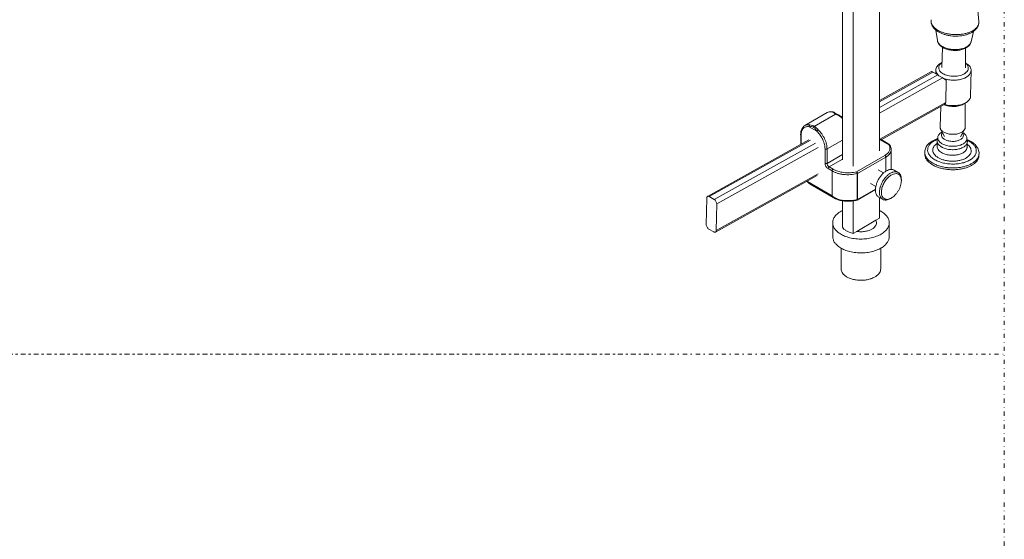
# Model space of a CAD drawing. Header units: millimetres. Extents: x -48 to 1376, y -71 to 1988.
# Tile 9 of 10: x 678 to 1376, y 977 to 1345. Entities that reach past the tile are written whole.
import ezdxf

# ---------------------------------------------------------------- set-up
doc = ezdxf.new("R2010")
doc.units = ezdxf.units.MM
doc.header["$MEASUREMENT"] = 0
doc.linetypes.add('DASHEDDOT', pattern=[9.2, 3, -3, 0.2, -3])
for name, color, linetype, true_color in [('Default', 7, 'Continuous', 0xffffff), ('sichtbar', 7, 'Continuous', 0xffffff), ('Tangente', 7, 'Continuous', 0xffffff)]:
    doc.layers.add(name, color=color, linetype=linetype, true_color=true_color)

msp = doc.modelspace()

# ---------------------------------------------------------------- linework, layer by layer
at = {"layer": 'Default', "color": 7, "linetype": 'DASHEDDOT', "lineweight": 5, "true_color": 0xffffff}
for p, q in [((1375.63, 1987.57), (1375.63, -71.22)), ((-48.22, 1108.28), (1375.63, 1108.28)), ((1123.66, 1108.28), (-48.22, 1108.28))]:
    msp.add_line(p, q, dxfattribs=at)
at = {"layer": 'sichtbar', "color": 1, "linetype": 'Continuous', "lineweight": 5, "true_color": 0xff0000}
for p, q in [((1287.2, 1252.38), (1287.2, 1522.24)), ((1260.85, 1245.93), (1260.85, 1515.79)), ((1268.44, 1241.55), (1268.44, 1511.41)), ((1357.57, 1344.06), (1356.26, 1359.67)), ((1327.14, 1337.92), (1328.24, 1330.52)), ((1353.71, 1336.96), (1352.09, 1329.66)), ((1331.31, 1311.33), (1331.71, 1325.79)), ((1348.04, 1311.08), (1348.07, 1325.08)), ((1330.7, 1314.59), (1331.41, 1314.99)), ((1348.65, 1314.32), (1348.04, 1314.69)), ((1324.13, 1308.56), (1287.2, 1287.98)), ((1328.41, 1306.11), (1324.87, 1308.15)), ((1327.1, 1309.69), (1327.07, 1306.89)), ((1352.11, 1309.31), (1351.77, 1291.23)), ((1334.34, 1302.51), (1331.91, 1304.02)), ((1334.11, 1286.55), (1334.34, 1302.51)), ((1288.43, 1260.24), (1333.55, 1285.39)), ((1348.72, 1286.71), (1347.23, 1285.75)), ((1347.94, 1269), (1347.98, 1286.23)), ((1234.29, 1270.24), (1250.2, 1279.42)), ((1258.86, 1277.39), (1255.13, 1279.55)), ((1330.14, 1269.27), (1330.54, 1283.71)), ((1260.85, 1275.84), (1260.83, 1275.87)), ((1231.31, 1263.87), (1231.31, 1256.84)), ((1330.51, 1267.76), (1333.17, 1262.6)), ((1347.53, 1267.51), (1344.65, 1262.32)), ((1237.08, 1260.06), (1165.26, 1220.04)), ((1293.17, 1257.58), (1289.44, 1259.73)), ((1328.04, 1259.38), (1328.01, 1255.39)), ((1328.09, 1259.95), (1328.48, 1262.13)), ((1349.41, 1259.31), (1349.15, 1261.51)), ((1349.42, 1258.74), (1349.21, 1254.76)), ((1295.53, 1239.2), (1295.53, 1253.25)), ((1319.25, 1251.52), (1319.21, 1250.27)), ((1357.73, 1250.38), (1357.69, 1249.13)), ((1290.05, 1236.67), (1286.33, 1238.82)), ((1297.56, 1238.68), (1300.39, 1237.05)), ((1170.94, 1194.78), (1243.09, 1234.98)), ((1256.02, 1218.46), (1238.01, 1228.86)), ((1284.55, 1227.14), (1280.83, 1229.29)), ((1302.67, 1231.2), (1302.67, 1232.01)), ((1284.29, 1224.95), (1271.42, 1217.52)), ((1164.71, 1218.87), (1164.42, 1200.03)), ((1170.04, 1217.87), (1166.51, 1219.91)), ((1171.78, 1214.79), (1171.5, 1195.94)), ((1260.85, 1198.17), (1260.85, 1216.93)), ((1268.44, 1193.79), (1268.44, 1216.88)), ((1286.57, 1219.64), (1289.4, 1218)), ((1287.2, 1204.62), (1287.2, 1219.27)), ((1294.89, 1218.55), (1295.6, 1218.96)), ((1254.02, 1201.39), (1254.02, 1191.59)), ((1271.03, 1195.28), (1284.61, 1203.12)), ((1284.61, 1203.12), (1287.2, 1204.62)), ((1294.02, 1201.39), (1294.02, 1191.59)), ((1169.7, 1194.91), (1166.16, 1196.95)), ((1268.44, 1193.79), (1271.03, 1195.28)), ((1260.02, 1183.35), (1260.02, 1168.73)), ((1288.02, 1183.35), (1288.02, 1168.73))]:
    msp.add_line(p, q, dxfattribs=at)
for centre, radius, start, end in [((1330.21, 1344.27), 6.49, 171.08672, 192.702), ((1331.46, 1344.55), 7.77, 192.702, 212.44204), ((1332.95, 1345.5), 9.53, 212.44204, 227.7568), ((1350.16, 1343.79), 7.48, 325.02268, 338.0455), ((1350.71, 1343.57), 6.89, 338.0455, 351.24428), ((1351.06, 1343.52), 6.54, 351.24428, 4.79699), ((1336.53, 1349.45), 14.86, 227.7568, 240.00919), ((1338.05, 1352.07), 17.89, 240.00914, 246.47207), ((1339.84, 1356.2), 22.39, 246.47207, 252.24859), ((1340.51, 1358.28), 24.58, 252.24859, 257.78246), ((1341.21, 1361.54), 27.91, 257.78246, 262.97538), ((1341.38, 1362.91), 29.29, 262.97538, 273.02507), ((1341.57, 1359.33), 25.71, 273.02507, 283.75372), ((1342.37, 1356.05), 22.33, 283.75372, 289.54357), ((1343.89, 1351.78), 17.8, 289.54357, 296.02954), ((1344.94, 1349.63), 15.41, 296.02954, 304.12276), ((1347.23, 1346.25), 11.33, 304.12276, 313.56254), ((1348.38, 1345.04), 9.65, 313.56254, 325.02268), ((1333.49, 1331.3), 5.31, 188.49677, 204.4859), ((1334.66, 1331.83), 6.59, 204.4859, 218.83407), ((1335.57, 1332.57), 7.76, 218.83407, 230.31273), ((1337.54, 1334.94), 10.85, 230.31273, 240.0175), ((1343.2, 1334.55), 10.65, 291.19152, 304.84373), ((1344.28, 1332.99), 8.75, 304.84373, 313.53123), ((1345.63, 1331.57), 6.8, 313.53123, 323.3928), ((1346.19, 1331.16), 6.1, 323.3928, 334.96066), ((1346.92, 1330.82), 5.29, 334.96066, 347.3874), ((1338.82, 1337.15), 13.4, 240.02209, 251.7097), ((1340.46, 1342.12), 18.63, 251.7097, 261.61791), ((1340.67, 1343.58), 20.11, 261.61791, 270.75781), ((1340.69, 1342.34), 18.86, 270.75781, 280.19467), ((1341.13, 1339.89), 16.38, 280.19467, 291.19152), ((1332.17, 1309.29), 5.13, 145.33345, 161.31676), ((1333.22, 1308.56), 6.41, 130.85082, 145.33345), ((1335.77, 1305.62), 10.3, 119.44072, 130.85082), ((1332.48, 1311.25), 3.35, 166.72712, 184.4802), ((1333.07, 1311.11), 3.96, 150.41687, 166.72712), ((1333.78, 1310.71), 4.78, 136.4374, 150.41687), ((1335.6, 1308.98), 7.29, 125.12672, 136.4374), ((1343.68, 1308.96), 7.16, 41.55842, 52.38184), ((1343.32, 1305.5), 10.31, 47.47435, 58.84218), ((1345.44, 1310.52), 4.8, 28.32831, 41.55842), ((1346.13, 1310.89), 4.02, 13.20813, 28.32831), ((1345.95, 1308.36), 6.42, 33.0568, 47.47435), ((1347.02, 1309.06), 5.14, 17.0298, 33.0568), ((1324.14, 1308.55), 0.019, 61.19646, 118.34539), ((1304.97, 1273.68), 39.81, 60.00024, 61.19646), ((1331.13, 1309.64), 4.03, 161.31676, 179.3639), ((1331.13, 1309.64), 4.03, 179.3639, 194.46116), ((1331.89, 1309.84), 4.82, 194.46116, 208.26616), ((1332.63, 1310.23), 5.66, 208.26616, 220.27568), ((1334.49, 1311.81), 8.1, 220.27568, 230.30877), ((1260.92, 1189.21), 134.99, 59.1339, 60.00024), ((1332.62, 1311.26), 3.49, 184.4802, 201.77229), ((1333.71, 1311.7), 4.66, 201.77229, 216.71206), ((1334.64, 1312.39), 5.82, 216.71206, 229.64393), ((1260.87, 1189.14), 135.07, 58.26783, 59.1339), ((1336.74, 1314.86), 9.07, 229.64393, 240.00024), ((1337.74, 1316.61), 11.08, 240.00024, 248.52914), ((1339.17, 1320.23), 14.98, 248.52914, 255.86298), ((1339.6, 1321.94), 16.73, 255.86298, 263.29477), ((1339.82, 1323.78), 18.58, 263.29477, 270.3461), ((1339.82, 1323.57), 18.38, 270.3461, 277.42866), ((1340.14, 1321.08), 15.87, 277.42866, 285.05121), ((1340.66, 1319.16), 13.88, 285.05121, 293.20086), ((1342.3, 1315.33), 9.71, 293.20086, 302.94948), ((1343.3, 1313.78), 7.86, 302.94948, 313.11678), ((1345.09, 1311.88), 5.26, 313.11678, 325.56233), ((1344.75, 1311.63), 8.1, 300.82639, 317.2236), ((1345.85, 1311.35), 4.33, 325.56233, 340.19528), ((1346.71, 1311.04), 3.42, 340.19528, 356.67037), ((1346.77, 1311.04), 3.36, 356.67037, 13.20813), ((1346.37, 1310.13), 5.89, 317.2236, 336.11049), ((1348.05, 1309.39), 4.06, 336.11049, 358.919), ((1348.08, 1309.39), 4.03, 358.919, 17.0298), ((1338.69, 1319.02), 16.48, 246.20983, 257.69403), ((1339.82, 1324.19), 21.78, 257.69403, 267.67984), ((1339.83, 1324.61), 22.2, 267.67984, 277.56078), ((1340.39, 1320.46), 18, 277.56078, 288.53565), ((1341.54, 1317.02), 14.38, 288.53565, 300.82639), ((1347.76, 1291.3), 4.01, 341.84424, 358.919), ((1338.28, 1297.12), 13.18, 246.23765, 253.49689), ((1339.23, 1303.61), 19.23, 252.32143, 264.33989), ((1333.12, 1286.17), 0.894, 299.12608, 334.6573), ((1332.25, 1286.58), 1.85, 334.6573, 359.14145), ((1339.23, 1300.33), 16.52, 253.49689, 259.97995), ((1339.44, 1301.56), 17.78, 259.97995, 266.70704), ((1339.51, 1306.45), 22.08, 264.33989, 275.55408), ((1339.52, 1301.69), 17.91, 273.29681, 279.51381), ((1339.65, 1304.99), 20.61, 275.55408, 281.34914), ((1339.95, 1299.13), 15.31, 279.51381, 286.23878), ((1340.28, 1301.88), 17.44, 281.34914, 287.64989), ((1340.46, 1297.38), 13.49, 286.23878, 293.807), ((1340.89, 1299.96), 15.43, 287.64989, 294.61952), ((1342, 1293.89), 9.67, 293.807, 302.74712), ((1342.58, 1296.26), 11.35, 294.61952, 302.74712), ((1343.68, 1294.55), 9.33, 302.74712, 313.40904), ((1345.88, 1292.22), 6.12, 313.40904, 326.58385), ((1346.8, 1291.62), 5.02, 326.58385, 341.84424), ((1252.71, 1275.08), 5.01, 102.05311, 119.99681), ((1252.93, 1274.02), 6.09, 85.78867, 102.05311), ((1253.1, 1276.32), 3.79, 72.36782, 85.78729), ((1252.9, 1275.69), 4.45, 59.99437, 72.36782), ((1253.83, 1268.69), 10.05, 52.21756, 60.01075), ((1339.49, 1302.31), 18.53, 266.70704, 273.29681), ((1236.79, 1265.91), 5, 119.99942, 138.69131), ((1255.74, 1271.15), 6.93, 42.83359, 52.21756), ((1242.42, 1263.88), 11.12, 168.93224, 180.00329), ((1238.9, 1264.56), 7.53, 155.47202, 168.93224), ((1237.69, 1265.12), 6.19, 138.69131, 155.47202), ((1331.82, 1261.53), 3.4, 154.10172, 169.86053), ((1332.85, 1261.03), 4.54, 140.48149, 154.10172), ((1333.7, 1260.33), 5.64, 127.612, 140.48149), ((1333, 1269.19), 2.86, 178.41443, 193.45944), ((1333.51, 1269.31), 3.38, 193.45944, 207.29792), ((1335.67, 1257.77), 8.88, 117.36035, 127.612), ((1334.29, 1269.71), 4.25, 207.29792, 228.73388), ((1333.53, 1263.54), 2.42, 166.72589, 181.03759), ((1333.61, 1263.54), 2.5, 181.03759, 195.12185), ((1333.71, 1263.49), 2.6, 152.84901, 166.72589), ((1334.43, 1263.12), 3.41, 140.74091, 152.84901), ((1336.94, 1272.74), 8.28, 228.73388, 244.05273), ((1338.25, 1275.43), 11.27, 244.05273, 257.33821), ((1339.2, 1279.65), 15.6, 257.33821, 268.62393), ((1339.2, 1279.77), 15.72, 268.62393, 279.84785), ((1339.89, 1275.79), 11.68, 279.84785, 292.87611), ((1341.09, 1272.96), 8.61, 292.87611, 308.61866), ((1343.3, 1262.88), 3.38, 23.1811, 35.39118), ((1341.7, 1257.57), 8.89, 49.35932, 59.14705), ((1344.03, 1263.19), 2.59, 9.21612, 23.1811), ((1343.78, 1269.59), 4.29, 308.61866, 330.98497), ((1344.1, 1263.23), 2.51, 340.80467, 354.8679), ((1344.19, 1263.22), 2.42, 354.8679, 9.21612), ((1343.73, 1259.95), 5.77, 37.19446, 49.35932), ((1344.58, 1269.15), 3.38, 330.98497, 344.82345), ((1345.08, 1269.01), 2.86, 344.82345, 359.86847), ((1344.64, 1260.63), 4.63, 23.14184, 37.19446), ((1285.56, 1253.8), 7.05, 67.54329, 76.56919), ((1284.4, 1251), 10.08, 59.9977, 67.54329), ((1290.96, 1253.74), 4.44, 47.63263, 60.01511), ((1291.37, 1254.19), 3.82, 34.27719, 47.63263), ((1289.49, 1252.92), 6.09, 17.94725, 34.21174), ((1329.55, 1249.66), 10.77, 135.45046, 144.64469), ((1331.13, 1248.1), 12.99, 120.81083, 135.45046), ((1335.19, 1241.3), 20.91, 109.28241, 120.81083), ((1331.35, 1259.36), 3.32, 174.74223, 179.65971), ((1331.39, 1259.36), 3.35, 179.65971, 198.41246), ((1331.4, 1259.35), 3.36, 169.86053, 174.74223), ((1332.43, 1259.7), 4.45, 198.41246, 214.66345), ((1331.6, 1261.57), 3.17, 169.86053, 191.42034), ((1332.35, 1261.72), 3.93, 191.42034, 210.77245), ((1333.44, 1260.4), 5.68, 214.66345, 228.89385), ((1333.35, 1262.32), 5.1, 210.77245, 227.40372), ((1335.82, 1263.13), 9.3, 228.89385, 240.00024), ((1335.9, 1265.09), 8.87, 227.40372, 240.00024), ((1333.87, 1263.61), 2.77, 195.12185, 208.44004), ((1334.74, 1264.08), 3.76, 208.44004, 219.86188), ((1337.44, 1267.75), 11.94, 240.00024, 253.49133), ((1335.37, 1264.61), 4.59, 219.86188, 230.95382), ((1336.82, 1266.4), 6.89, 230.95382, 240.00024), ((1337.52, 1267.6), 8.28, 240.00024, 247.75289), ((1339.11, 1273.39), 17.82, 253.49133, 264.52572), ((1338.56, 1270.15), 11.04, 247.75289, 254.4681), ((1338.91, 1271.4), 12.33, 254.4681, 261.39684), ((1339.14, 1272.95), 13.9, 261.39684, 267.92167), ((1339.14, 1273), 13.94, 267.92167, 273.88713), ((1339.23, 1271.8), 12.75, 273.88713, 280.12597), ((1339.52, 1271.02), 15.44, 275.24707, 287.10192), ((1339.43, 1270.65), 11.58, 280.12597, 287.25454), ((1340.31, 1267.84), 8.63, 287.25454, 295.51414), ((1340.93, 1266.54), 7.19, 295.51414, 303.87521), ((1340.54, 1267.71), 11.98, 287.10192, 300.55847), ((1342.2, 1264.64), 4.91, 303.87521, 313.99482), ((1342.84, 1263.98), 3.99, 313.99482, 326.22182), ((1343.82, 1263.33), 2.81, 326.22182, 340.80467), ((1343.47, 1262.74), 6.21, 300.55847, 319.2846), ((1343.94, 1260.25), 5.9, 312.4082, 321.63084), ((1344.55, 1261.81), 4.79, 319.2846, 329.51135), ((1345.14, 1259.3), 4.37, 321.63084, 332.35102), ((1345.5, 1261.26), 3.69, 329.51135, 341.16244), ((1345.77, 1261.12), 3.4, 6.73445, 23.14184), ((1345.8, 1261.15), 3.37, 341.16244, 353.79635), ((1345.6, 1259.06), 3.85, 332.35102, 344.20246), ((1345.95, 1261.14), 3.22, 353.79635, 6.73445), ((1341.21, 1241.12), 20.91, 55.78365, 67.31202), ((1346.09, 1258.92), 3.33, 344.20246, 356.93527), ((1346.07, 1258.92), 3.36, 1.85275, 6.73445), ((1346.11, 1258.92), 3.32, 356.93527, 1.85275), ((1345.66, 1247.67), 12.99, 41.14314, 55.78365), ((1347.34, 1249.13), 10.77, 31.94883, 41.14314), ((1290.52, 1253.25), 5.01, 0.00004, 17.94725), ((1325.2, 1250.1), 5.99, 178.29749, 197.28942), ((1326.62, 1251.3), 7.37, 166.33436, 178.27568), ((1327.22, 1251.15), 7.99, 154.86751, 166.33436), ((1327.88, 1250.84), 8.72, 144.64469, 154.86751), ((1337.27, 1265.64), 12.19, 240.00024, 252.7693), ((1339, 1271.24), 18.06, 252.7693, 263.25598), ((1339.16, 1272.55), 19.38, 263.25598, 273.37588), ((1339.21, 1274.43), 18.86, 264.52572, 275.24707), ((1339.31, 1270.04), 16.87, 273.37588, 284.22668), ((1340.09, 1266.98), 13.7, 284.22668, 296.25993), ((1342.77, 1261.53), 7.63, 296.25993, 312.4082), ((1349.08, 1250.21), 8.72, 21.72587, 31.94883), ((1349.74, 1250.48), 8, 10.25978, 21.72587), ((1351.72, 1249.31), 5.97, 346.24238, 358.29749), ((1350.38, 1250.59), 7.35, 358.29789, 10.25978), ((1326.99, 1250.65), 7.87, 197.28942, 213.84657), ((1328.8, 1251.87), 10.05, 213.84657, 228.57768), ((1333.19, 1256.84), 16.68, 228.57768, 240.00024), ((1335.01, 1259.99), 20.31, 240.00024, 246.74722), ((1344.16, 1256.54), 16.69, 297.86394, 305.33635), ((1346.89, 1252.69), 11.97, 305.33635, 314.16241), ((1348.19, 1251.35), 10.1, 314.16241, 323.75514), ((1350.27, 1249.83), 7.52, 323.75514, 334.87275), ((1351.01, 1249.48), 6.71, 334.87275, 346.24238), ((1301.05, 1224.36), 16.51, 134.10497, 142.07768), ((1299.62, 1225.85), 14.44, 125.64644, 134.10497), ((1297.09, 1229.38), 10.1, 115.52728, 125.64644), ((1302.71, 1223.92), 14.83, 126.70751, 135.11235), ((1296.23, 1231.16), 8.12, 104.22579, 115.52728), ((1300.09, 1227.44), 10.45, 116.69029, 126.70751), ((1295.54, 1233.88), 5.32, 90.24839, 104.22579), ((1300.38, 1226.87), 9.66, 110.32241, 125.96522), ((1299.17, 1229.27), 8.4, 105.45746, 116.69029), ((1295.54, 1234.76), 4.43, 75.84126, 90.24839), ((1295.73, 1235.5), 3.67, 60.00024, 75.84126), ((1298.39, 1232.1), 5.46, 91.5127, 105.45746), ((1298.74, 1231.28), 4.96, 88.4298, 110.32241), ((1298.36, 1233.05), 4.51, 76.56828, 91.5127), ((1298.77, 1232.25), 4, 77.25619, 88.4298), ((1298.55, 1233.87), 3.67, 60.00024, 76.56828), ((1298.9, 1232.82), 3.41, 65.14804, 77.25619), ((1298.94, 1232.91), 3.31, 51.81174, 65.14804), ((1298.55, 1233.86), 3.68, 42.08792, 60.00024), ((1298.76, 1232.67), 3.61, 39.03249, 51.81174), ((1297.83, 1233.21), 4.66, 26.18673, 42.08792), ((1296.81, 1232.71), 5.79, 11.56168, 26.18673), ((1337.35, 1265.45), 26.26, 246.74722, 252.68055), ((1338.19, 1268.12), 29.06, 252.68055, 258.32055), ((1339.04, 1272.23), 33.25, 258.32055, 263.5923), ((1339.16, 1273.34), 34.37, 263.5923, 268.77599), ((1339.15, 1273.11), 34.14, 268.77599, 273.97711), ((1339.25, 1271.79), 32.81, 273.97711, 279.27827), ((1339.97, 1267.35), 28.32, 279.27827, 284.98471), ((1340.71, 1264.59), 25.45, 284.98471, 290.99739), ((1342.84, 1259.05), 19.52, 290.99739, 297.86394), ((1249.7, 1242.64), 18.33, 220.04107, 221.06734), ((1249.4, 1242.37), 17.92, 221.06734, 222.10527), ((1240.92, 1234.72), 6.5, 222.15658, 231.90208), ((1242.69, 1236.98), 9.37, 231.90208, 240.01564), ((1301.03, 1223.67), 16.84, 156.9673, 164.90547), ((1303.09, 1222.79), 19.08, 149.50962, 156.9673), ((1303.02, 1222.84), 18.99, 142.07768, 149.50962), ((1303.56, 1222.13), 16.53, 157.86164, 165.83817), ((1305.85, 1221.2), 19, 150.42286, 157.86164), ((1305.56, 1221.37), 17.27, 150.087, 161.78639), ((1305.91, 1221.16), 19.07, 143.00607, 150.42286), ((1305.58, 1221.35), 17.3, 138.90142, 150.087), ((1304.13, 1222.51), 16.84, 135.11235, 143.00607), ((1302.3, 1224.21), 12.95, 125.96522, 138.90142), ((1298.23, 1232.25), 4.29, 16.47615, 39.03249), ((1288.7, 1231.76), 14.01, 343.599, 351.1802), ((1294.68, 1231.2), 7.98, 0, 16.47615), ((1293.42, 1232.01), 9.25, 0, 11.56168), ((1292.31, 1231.2), 10.36, 351.1802, 0), ((1294.71, 1224.7), 10.42, 173.34526, 183.41339), ((1292.67, 1224.58), 8.38, 183.41339, 194.60765), ((1299.08, 1224.19), 14.82, 164.90547, 173.34526), ((1289.85, 1223.84), 5.46, 194.60765, 208.48975), ((1289.01, 1223.39), 4.51, 208.48975, 223.43333), ((1297.2, 1223.07), 10.09, 174.34609, 184.53559), ((1295.23, 1222.91), 8.1, 184.53559, 195.82911), ((1301.55, 1222.64), 14.46, 165.83817, 174.34609), ((1297.82, 1223.1), 9.28, 175.52277, 190.66325), ((1301.07, 1222.84), 12.54, 161.78639, 175.52277), ((1293.53, 1222.29), 4.92, 190.66325, 211.50607), ((1287.16, 1231.71), 15.36, 315.55219, 322.78429), ((1285.63, 1232.87), 17.28, 322.78429, 329.6026), ((1285.58, 1232.9), 17.34, 329.6026, 336.41662), ((1287.17, 1232.21), 15.61, 336.41662, 343.599), ((1166.56, 1218.85), 1.85, 154.6573, 179.14145), ((1165.69, 1219.26), 0.894, 119.12608, 154.6573), ((1165.69, 1219.26), 0.892, 84.27322, 119.12608), ((1165.6, 1218.35), 1.81, 60.00024, 84.27322), ((1168.64, 1215.45), 2.8, 43.26731, 60.00024), ((1167.6, 1214.47), 4.22, 29.66992, 43.26731), ((1167.57, 1214.45), 4.26, 15.91722, 29.66992), ((1168.91, 1214.84), 2.87, 359.14145, 15.91722), ((1261.99, 1228.8), 11.94, 239.98727, 247.05194), ((1260.54, 1225.39), 8.23, 247.05194, 255.56131), ((1264.49, 1240.81), 24.15, 255.61788, 263.02493), ((1264.83, 1243.6), 26.96, 263.02493, 270.03482), ((1264.83, 1243.59), 26.95, 270.03482, 277.01051), ((1265.17, 1240.81), 24.15, 277.01051, 284.3808), ((1270.92, 1218.38), 1, 284.3902, 299.99857), ((1288.4, 1222.82), 3.67, 223.43333, 240.00024), ((1292.54, 1222.15), 5.31, 195.82911, 209.79114), ((1291.78, 1221.71), 4.43, 209.79114, 224.18155), ((1291.23, 1221.18), 3.67, 224.18155, 240.00024), ((1292.73, 1221.8), 3.98, 211.50607, 223.65691), ((1291.23, 1221.19), 3.68, 240.00024, 258.20051), ((1292.29, 1221.38), 3.37, 223.65691, 236.85436), ((1292.26, 1221.33), 3.32, 236.85436, 249.1076), ((1291.44, 1222.18), 4.69, 258.20051, 274.3004), ((1292.37, 1221.62), 3.62, 249.1076, 260.83695), ((1292.47, 1222.27), 4.28, 260.83695, 283.47535), ((1291.35, 1223.33), 5.84, 274.3004, 288.63127), ((1290.26, 1226.57), 9.26, 288.63127, 300.00048), ((1291.61, 1225.87), 7.98, 283.47535, 300.00048), ((1290.45, 1227.88), 10.3, 300.00048, 308.33889), ((1288.3, 1230.59), 13.76, 308.33889, 315.55219), ((1264.68, 1199.24), 11.25, 128.55152, 143.61585), ((1269.19, 1193.57), 18.49, 116.81318, 128.55152), ((1277.98, 1191.84), 20.44, 61.61812, 63.18504), ((1278.58, 1192.96), 19.17, 60.00024, 61.61812), ((1279.76, 1194.99), 16.82, 48.47173, 60.00024), ((1283.92, 1199.69), 10.55, 33.89741, 48.47173), ((1260.72, 1201.39), 6.69, 160.55154, 180), ((1260.71, 1201.39), 6.68, 180, 196.48078), ((1262.71, 1200.69), 8.81, 143.61585, 160.55154), ((1280.82, 1201.26), 4.22, 13.51528, 26.11228), ((1281.34, 1201.39), 3.68, 341.01997, 360), ((1281.35, 1201.39), 3.67, 360, 13.51528), ((1285.63, 1200.84), 8.48, 17.96189, 33.89741), ((1287.34, 1201.39), 6.69, 0, 17.96189), ((1287.34, 1201.39), 6.68, 342.97083, 0), ((1167.29, 1199.98), 2.87, 179.14145, 195.91722), ((1168.63, 1200.36), 4.26, 195.91722, 209.66992), ((1168.6, 1200.35), 4.22, 209.66992, 223.26731), ((1167.56, 1199.37), 2.8, 223.26731, 240.00024), ((1170.6, 1196.47), 1.81, 240.00024, 264.27322), ((1170.51, 1195.56), 0.892, 264.27322, 299.12608), ((1170.51, 1195.56), 0.894, 299.12608, 334.6573), ((1169.64, 1195.97), 1.85, 334.6573, 359.14145), ((1262.15, 1201.82), 8.18, 196.48078, 211.36142), ((1263.59, 1202.7), 9.87, 211.36142, 224.87281), ((1267.19, 1206.28), 14.95, 224.87281, 235.84183), ((1269.17, 1209.21), 18.49, 235.84183, 245.70156), ((1267.16, 1202.8), 7.83, 216.29812, 228.56958), ((1269.73, 1205.71), 11.71, 228.56958, 238.59705), ((1271.1, 1207.95), 14.34, 238.59705, 248.1464), ((1273.17, 1213.13), 19.91, 248.1464, 256.24635), ((1274.01, 1213.55), 18.51, 260.72079, 269.41278), ((1274.02, 1213.78), 18.74, 269.41278, 278.05148), ((1274.22, 1212.32), 17.26, 278.05148, 286.75516), ((1275.54, 1207.95), 12.7, 286.75516, 296.90576), ((1276.71, 1205.64), 10.12, 296.90576, 308.91018), ((1279.23, 1202.52), 6.1, 308.91018, 324.3931), ((1280.3, 1201.75), 4.78, 324.3931, 341.01997), ((1278.59, 1209.68), 19.03, 293.09829, 303.36106), ((1280.64, 1206.57), 15.32, 303.36106, 314.25216), ((1284.3, 1202.82), 10.07, 314.25216, 327.69284), ((1285.8, 1201.86), 8.29, 327.69284, 342.97083), ((1260.71, 1191.59), 6.68, 180, 196.48078), ((1262.15, 1192.02), 8.18, 196.48078, 211.36142), ((1263.59, 1192.9), 9.87, 211.36142, 224.87281), ((1272.35, 1216.25), 26.22, 245.70156, 253.9783), ((1273.39, 1219.87), 29.98, 253.9783, 262.08707), ((1274.02, 1224.41), 34.57, 262.08707, 269.63774), ((1274.02, 1224.53), 34.68, 269.63774, 276.85613), ((1274.49, 1220.67), 30.8, 276.85613, 284.51693), ((1275.39, 1217.19), 27.2, 284.51693, 293.09829), ((1284.3, 1193.02), 10.07, 314.25216, 327.69284), ((1285.8, 1192.07), 8.29, 327.69284, 342.97083), ((1287.34, 1191.59), 6.68, 342.97083, 0), ((1267.19, 1196.48), 14.95, 224.87281, 235.84183), ((1269.17, 1199.41), 18.49, 235.84183, 245.70156), ((1272.35, 1206.46), 26.22, 245.70156, 253.9783), ((1273.39, 1210.07), 29.98, 253.9783, 262.08707), ((1274.02, 1214.62), 34.57, 262.08707, 269.63774), ((1274.02, 1214.73), 34.68, 269.63774, 276.85613), ((1274.49, 1210.87), 30.8, 276.85613, 284.51693), ((1275.39, 1207.39), 27.2, 284.51693, 293.09829), ((1278.59, 1199.88), 19.03, 293.09829, 303.36106), ((1280.64, 1196.77), 15.32, 303.36106, 314.25216), ((1264.7, 1168.73), 4.68, 180, 195.95384), ((1265.65, 1169), 5.66, 195.95384, 210.44524), ((1266.63, 1169.58), 6.8, 210.44524, 224.39831), ((1281.27, 1169.69), 6.99, 314.40826, 328.25065), ((1282.31, 1169.04), 5.76, 328.25065, 343.29483), ((1283.35, 1168.73), 4.68, 343.29483, 0), ((1269.19, 1172.09), 10.38, 224.39831, 235.67698), ((1270.62, 1174.18), 12.92, 235.67698, 245.78337), ((1272.89, 1179.23), 18.45, 245.78337, 254.23505), ((1273.6, 1181.74), 21.06, 254.23505, 262.14445), ((1274.02, 1184.83), 24.18, 262.14445, 269.52506), ((1274.02, 1184.94), 24.29, 269.52506, 276.91831), ((1274.36, 1182.15), 21.48, 276.91831, 284.78035), ((1275.01, 1179.69), 18.94, 284.78035, 293.20476), ((1277.22, 1174.54), 13.34, 293.20476, 303.2474), ((1278.65, 1172.36), 10.73, 303.2474, 314.40826)]:
    msp.add_arc(centre, radius, start, end, dxfattribs=at)
at = {"layer": 'Tangente', "color": 6, "linetype": 'Continuous', "lineweight": 5, "true_color": 0xff00ff}
for p, q in [((1324.87, 1308.15), (1287.2, 1287.16)), ((1328.41, 1306.11), (1287.2, 1283.15)), ((1331.91, 1304.02), (1287.2, 1279.1)), ((1287.5, 1260.58), (1334.11, 1286.55)), ((1240.96, 1269.69), (1256.01, 1278.38)), ((1256.01, 1278.38), (1256.03, 1278.39)), ((1231.6, 1263.47), (1231.6, 1257)), ((1242.82, 1266.26), (1237.34, 1269.43)), ((1238.32, 1259.93), (1166.51, 1219.91)), ((1241.85, 1257.88), (1170.04, 1217.87)), ((1249.98, 1253.67), (1260.85, 1259.94)), ((1293.7, 1256.6), (1287.2, 1260.35)), ((1243.62, 1254.82), (1171.78, 1214.79)), ((1248.57, 1243.44), (1248.57, 1253.67)), ((1249.98, 1243.44), (1249.98, 1253.67)), ((1249.98, 1243.44), (1260.85, 1249.72)), ((1291.01, 1249.17), (1270.92, 1237.57)), ((1251.4, 1240.99), (1260.85, 1246.45)), ((1291.72, 1247.94), (1271.63, 1236.35)), ((1291.72, 1237.93), (1291.72, 1247.94)), ((1171.5, 1195.94), (1243.62, 1236.13)), ((1253.52, 1238.14), (1250.69, 1239.77)), ((1254.23, 1239.36), (1251.4, 1240.99)), ((1253.52, 1238.14), (1253.52, 1220.58)), ((1271.33, 1236.23), (1271.33, 1217.85)), ((1271.63, 1236.35), (1271.63, 1217.97)), ((1235.85, 1230.94), (1236.14, 1230.62)), ((1253.52, 1220.58), (1236.14, 1230.62)), ((1284.31, 1225.29), (1271.63, 1217.97))]:
    msp.add_line(p, q, dxfattribs=at)
for centre, radius, start, end in [((1328.84, 1344.49), 5.1, 171.08903, 192.5793), ((1330.18, 1344.79), 6.47, 192.5793, 211.63249), ((1331.86, 1345.82), 8.45, 211.63249, 227.76227), ((1349.98, 1344.89), 7.95, 317.69552, 327.78834), ((1351.58, 1343.88), 6.05, 327.78834, 339.35495), ((1352.11, 1343.68), 5.49, 339.35495, 351.87045), ((1352.44, 1343.63), 5.15, 351.87045, 4.79507), ((1336.02, 1350.4), 14.63, 227.76227, 240.00024), ((1337.71, 1353.34), 18.02, 240.00024, 246.68611), ((1339.81, 1358.2), 23.32, 246.68611, 252.563), ((1340.58, 1360.66), 25.9, 252.563, 258.53703), ((1341.35, 1364.44), 29.75, 258.53703, 264.1102), ((1341.44, 1365.29), 30.61, 264.1102, 269.2366), ((1341.43, 1364.73), 30.05, 269.2366, 274.41043), ((1341.53, 1363.35), 28.66, 274.41043, 280.08139), ((1342.34, 1358.82), 24.06, 280.08139, 286.27172), ((1343.11, 1356.19), 21.32, 286.27172, 292.4066), ((1345.1, 1351.35), 16.09, 292.4066, 299.47132), ((1346.34, 1349.17), 13.58, 299.47132, 307.75787), ((1348.87, 1345.9), 9.45, 307.75787, 317.69552), ((1332.15, 1331.1), 3.95, 188.43453, 204.67694), ((1333.54, 1331.74), 5.49, 204.67694, 218.44119), ((1334.63, 1332.6), 6.88, 218.44119, 230.40144), ((1337.05, 1335.52), 10.66, 230.40144, 240.00024), ((1338.55, 1338.13), 13.68, 240.00024, 252.05631), ((1344.05, 1334.54), 9.83, 292.48366, 306.69484), ((1345.33, 1332.82), 7.69, 306.69484, 314.7735), ((1346.77, 1331.37), 5.64, 314.7735, 324.20884), ((1347.41, 1330.91), 4.86, 324.20884, 335.18816), ((1348.28, 1330.51), 3.9, 335.18816, 347.44957), ((1340.53, 1344.24), 20.1, 252.05631, 261.996), ((1340.76, 1345.9), 21.77, 261.996, 271.54665), ((1340.82, 1343.91), 19.79, 271.54665, 281.56575), ((1341.45, 1340.82), 16.63, 281.56575, 292.48366), ((1252.37, 1275.66), 4.35, 101.86552, 119.99976), ((1252.62, 1274.5), 5.53, 85.80247, 101.86552), ((1253.36, 1279.44), 0.67, 103.52941, 119.99976), ((1252.77, 1276.77), 3.26, 71.58857, 85.52644), ((1253.34, 1279.52), 0.579, 85.7978, 103.52941), ((1252.5, 1275.95), 4.12, 59.19741, 71.58857), ((1251.99, 1275.11), 5.1, 54.69885, 59.19741), ((1250.96, 1273.64), 6.9, 50.83108, 54.69885), ((1254.57, 1278.59), 1.1, 45.66744, 59.94146), ((1250.41, 1272.97), 7.76, 49.1713, 50.83108), ((1253.87, 1277.87), 2.11, 35.38526, 45.66744), ((1248.92, 1271.25), 10.04, 47.71171, 49.1713), ((1253.18, 1277.38), 2.95, 32.03225, 35.38526), ((1273.66, 1298.44), 26.72, 227.71171, 228.59449), ((1251.7, 1276.46), 4.7, 29.3754, 32.03225), ((1264.05, 1283.41), 9.47, 209.3754, 211.79865), ((1256.12, 1278.56), 0.207, 228.59449, 238.62633), ((1256.08, 1278.47), 0.0927, 211.79865, 236.47772), ((1257.36, 1281.28), 3.2, 245.08625, 251.00538), ((1256.75, 1280.44), 2.17, 250.64454, 260.40861), ((1253.63, 1270.44), 8.27, 68.71888, 71.00538), ((1255.55, 1273.33), 5.04, 76.20297, 80.40861), ((1250.91, 1263.46), 15.75, 67.60016, 68.71888), ((1254.43, 1268.79), 9.71, 73.8943, 76.20297), ((1251.84, 1265.72), 13.31, 66.38315, 67.60016), ((1254.81, 1270.1), 8.35, 71.40398, 73.8943), ((1251.92, 1265.91), 13.1, 63.49758, 66.38315), ((1254.89, 1270.33), 8.11, 65.87803, 71.40398), ((1252.58, 1267.22), 11.64, 60.4354, 63.49758), ((1255.27, 1271.17), 7.18, 60.00601, 65.87803), ((1253.18, 1268.29), 10.41, 52.56699, 60.4354), ((1236.47, 1266.46), 4.36, 98.09279, 119.99976), ((1236.72, 1264.73), 6.11, 79.61238, 98.09279), ((1238.68, 1269.72), 1.37, 160.20913, 176.68145), ((1238.57, 1269.76), 1.26, 142.10421, 160.20913), ((1238.24, 1270.01), 0.846, 119.99976, 142.10421), ((1235.46, 1257.71), 13.24, 71.44974, 79.73909), ((1237.4, 1263.49), 7.14, 60.15643, 71.44974), ((1255.29, 1271.04), 6.95, 42.93267, 52.56699), ((1260.95, 1274.78), 1.14, 101.71969, 119.99976), ((1245.91, 1262.37), 19.72, 41.76969, 42.80255), ((1245.54, 1262.05), 20.21, 40.74943, 41.76969), ((1260.74, 1275.78), 0.119, 42.80329, 101.71969), ((1231.65, 1263.87), 0.346, 180, 215.65739), ((1231.96, 1264.1), 0.73, 215.65739, 240.00024), ((1242.01, 1263.47), 10.41, 171.63765, 179.99973), ((1239.02, 1263.91), 7.39, 161.70849, 171.63765), ((1237.86, 1264.29), 6.17, 149.88744, 161.70849), ((1236.44, 1265.11), 4.53, 136.07588, 149.88744), ((1236.14, 1265.4), 4.11, 120.93337, 136.07588), ((1236.12, 1265.43), 4.08, 105.72847, 120.93337), ((1236.23, 1265.07), 4.45, 91.7293, 105.72847), ((1236.27, 1263.58), 5.94, 79.62014, 91.7293), ((1238.52, 1269.72), 1.22, 176.68145, 194.16827), ((1238.48, 1264.12), 5.43, 83.59329, 102.08694), ((1238.69, 1266.04), 3.49, 60.48432, 83.59329), ((1241.98, 1268.28), 1.76, 138.15411, 152.93162), ((1238.86, 1266.39), 3.11, 46.48252, 59.90272), ((1241.54, 1268.67), 1.17, 119.99976, 138.15411), ((1237.47, 1263.66), 6.96, 53.4697, 59.96904), ((1236.63, 1264.05), 6.34, 37.09917, 46.48252), ((1235.14, 1260.51), 10.88, 48.27287, 53.4697), ((1227.99, 1257.52), 17.17, 33.808, 37.09917), ((1263.39, 1281.22), 25.43, 213.808, 216.02917), ((1235.89, 1261.36), 9.75, 46.19702, 48.27287), ((1112.13, 1132.31), 188.54, 45.72509, 46.19702), ((1243.96, 1265.86), 1.21, 147.2736, 160.43533), ((1229.92, 1252.97), 18.52, 34.87007, 45.85828), ((1245.13, 1265.11), 2.6, 138.30331, 147.2736), ((1245.31, 1264.95), 2.84, 130.05622, 138.30331), ((1244.71, 1265.66), 1.91, 119.99976, 130.05622), ((1229.77, 1252.9), 20.08, 34.78425, 45.85689), ((1227.96, 1251.6), 20.91, 24.53108, 34.87007), ((1227.66, 1251.44), 22.65, 24.3594, 34.78425), ((1229.3, 1252.21), 19.45, 13.45594, 24.53108), ((1235.38, 1253.67), 13.19, 359.9972, 13.45594), ((1229.15, 1252.11), 21.01, 13.35871, 24.3594), ((1235.71, 1253.67), 14.27, 0, 13.35871), ((1286.68, 1255.53), 5, 71.2386, 84.05677), ((1286.21, 1254.13), 6.47, 59.97902, 71.2386), ((1292.72, 1256.79), 0.91, 44.17564, 60.02396), ((1292.68, 1256.76), 0.96, 28.75217, 44.17564), ((1292.47, 1256.64), 1.2, 15.86316, 28.75217), ((1291.36, 1256.32), 2.36, 6.68566, 15.86316), ((1293.92, 1255.64), 0.988, 72.90122, 102.76301), ((1289.36, 1253.65), 5.25, 21.97622, 34.1897), ((1294.03, 1256.01), 0.597, 34.20008, 72.90122), ((1328.95, 1251.9), 7.9, 137.2643, 153.86504), ((1330.8, 1250.18), 10.42, 122.79955, 137.2643), ((1334.69, 1244.15), 17.6, 111.68155, 122.79955), ((1330.75, 1252.19), 5.97, 135.25725, 150.2563), ((1333.23, 1249.73), 9.46, 123.36028, 135.25725), ((1343.6, 1249.32), 9.58, 42.50826, 53.2347), ((1341.75, 1243.67), 17.9, 55.36577, 64.91343), ((1345.43, 1249), 11.42, 43.40473, 55.36577), ((1347.22, 1250.69), 8.96, 29.94111, 43.40473), ((1249.14, 1254.65), 1.13, 240.00024, 256.0482), ((1249.28, 1255.21), 1.71, 256.0482, 269.09634), ((1249.28, 1255.24), 1.74, 269.09634, 282.95048), ((1249.41, 1254.67), 1.15, 282.95048, 299.99976), ((1285.77, 1258.25), 10.48, 300.00117, 307.76265), ((1290.44, 1248.17), 1.15, 42.9508, 60.00024), ((1286.24, 1257.44), 10.97, 299.99976, 311.21), ((1287.54, 1255.97), 7.6, 307.76265, 316.88282), ((1288.38, 1255.18), 6.45, 316.88282, 327.59306), ((1288.85, 1254.45), 6.99, 311.21, 325.26244), ((1289.81, 1254.27), 4.75, 327.59306, 340.08358), ((1290.34, 1254.04), 4.19, 8.30314, 21.97622), ((1290.28, 1254.1), 4.25, 340.08358, 353.96475), ((1290.54, 1254.07), 3.99, 353.96475, 8.30314), ((1290.02, 1253.64), 5.57, 325.26244, 341.53816), ((1291.19, 1253.25), 4.34, 341.53816, 359.99959), ((1325.24, 1251.34), 5.99, 178.29749, 197.28942), ((1327.03, 1251.9), 7.87, 197.28942, 213.84657), ((1326.59, 1252.97), 5.3, 173.74754, 193.95313), ((1326.82, 1252.94), 5.52, 153.86504, 173.74754), ((1327.98, 1253.31), 6.73, 193.95313, 211.86097), ((1329.63, 1254.34), 8.66, 211.86097, 227.81668), ((1329.12, 1252.88), 4.18, 166.73737, 184.60842), ((1329.33, 1252.9), 4.39, 184.60842, 201.94968), ((1329.83, 1252.72), 4.91, 150.2563, 166.73737), ((1330.8, 1253.49), 5.98, 201.94968, 216.79441), ((1332.05, 1254.43), 7.54, 216.79441, 229.72782), ((1331.33, 1255.37), 3.32, 179.65971, 198.49483), ((1332.38, 1255.72), 4.42, 198.49483, 214.79923), ((1333.38, 1256.41), 5.64, 214.79923, 228.94659), ((1335.73, 1259.11), 9.22, 228.94659, 240.00024), ((1337.17, 1261.6), 12.09, 240.00024, 252.82177), ((1338.89, 1267.16), 17.92, 252.82177, 263.34806), ((1339.04, 1268.45), 19.22, 263.34806, 273.51078), ((1339.2, 1265.89), 16.65, 273.51078, 284.43078), ((1339.98, 1262.82), 13.48, 284.43078, 296.56173), ((1342.68, 1257.44), 7.47, 296.56173, 312.88723), ((1343.83, 1256.19), 5.76, 312.88723, 322.21383), ((1345.01, 1255.28), 4.28, 322.21383, 333.04751), ((1345.45, 1255.06), 3.78, 333.04751, 344.58626), ((1345.91, 1254.93), 3.3, 344.58626, 356.93527), ((1345.91, 1253.34), 6.49, 312.91378, 325.7039), ((1346.04, 1251.56), 6.27, 29.24122, 42.50826), ((1346.87, 1252.69), 5.33, 325.7039, 340.64993), ((1346.99, 1252.09), 5.18, 14.14675, 29.24122), ((1347.9, 1252.33), 4.24, 340.64993, 357.40988), ((1347.92, 1252.33), 4.22, 357.40988, 14.14675), ((1349.23, 1252.66), 6.62, 321.69645, 337.49479), ((1349.69, 1252.11), 6.11, 13.62528, 29.94111), ((1350.11, 1252.29), 5.67, 337.49479, 355.36552), ((1350.35, 1252.27), 5.43, 355.36552, 13.62528), ((1351.04, 1250.73), 6.71, 334.87275, 346.24238), ((1351.76, 1250.55), 5.97, 346.24238, 358.29749), ((1252.01, 1243.45), 3.45, 180.06872, 196.54487), ((1249.14, 1244.43), 1.13, 240.00024, 256.0482), ((1253.69, 1243.94), 5.19, 196.54487, 209.94806), ((1249.28, 1244.99), 1.71, 256.0482, 269.09634), ((1249.28, 1245.01), 1.74, 269.09634, 282.95048), ((1249.41, 1244.44), 1.15, 282.95048, 299.99976), ((1252.32, 1243.44), 2.34, 180, 198.17898), ((1253.46, 1243.82), 3.53, 198.17898, 212.94234), ((1290.01, 1247.77), 1.74, 29.09654, 42.9508), ((1290.03, 1247.78), 1.71, 16.04816, 29.09654), ((1290.58, 1247.94), 1.13, 0, 16.04816), ((1328.84, 1253.11), 10.05, 213.84657, 228.57768), ((1333.22, 1258.08), 16.68, 228.57768, 240.00024), ((1333.76, 1258.9), 14.82, 227.81668, 240.00024), ((1335.04, 1261.23), 20.31, 240.00024, 246.74722), ((1335.75, 1262.34), 18.8, 240.00024, 249.34984), ((1337.39, 1266.7), 26.26, 246.74722, 252.68055), ((1334.89, 1257.78), 11.93, 229.72782, 240.00024), ((1336.26, 1260.14), 14.66, 240.00024, 248.47132), ((1338.33, 1269.2), 26.12, 249.34984, 257.27806), ((1338.19, 1265.04), 19.93, 248.47132, 255.73577), ((1338.97, 1272.04), 29.04, 257.27806, 264.79931), ((1338.76, 1267.29), 22.25, 255.73577, 263.03986), ((1339.04, 1269.58), 24.55, 263.03986, 269.99247), ((1339.16, 1274.1), 31.11, 264.79931, 272.0656), ((1339.04, 1269.18), 24.16, 269.99247, 276.99448), ((1339.2, 1272.95), 29.96, 272.0656, 279.46072), ((1339.47, 1265.64), 20.59, 276.99448, 284.58009), ((1340.14, 1267.34), 24.27, 279.46072, 287.67824), ((1340.16, 1263), 17.86, 284.58009, 292.72257), ((1342.32, 1257.86), 12.28, 292.72257, 302.54562), ((1340.75, 1265.83), 25.45, 284.98471, 290.99739), ((1341.32, 1263.62), 20.37, 287.67824, 297.10794), ((1343.62, 1255.81), 9.86, 302.54562, 312.91378), ((1342.87, 1260.29), 19.52, 290.99739, 297.86394), ((1344.68, 1257.07), 13, 297.10794, 308.9187), ((1344.2, 1257.79), 16.69, 297.86394, 305.33635), ((1346.5, 1254.81), 10.11, 308.9187, 321.69645), ((1346.93, 1253.94), 11.97, 305.33635, 314.16241), ((1348.23, 1252.6), 10.1, 314.16241, 323.75514), ((1350.31, 1251.07), 7.52, 323.75514, 334.87275), ((1253.65, 1243.92), 5.14, 209.94806, 223.45501), ((1252.41, 1242.75), 3.45, 223.45501, 239.97739), ((1253.28, 1243.7), 3.32, 212.94234, 225.15239), ((1251.83, 1239.77), 1.13, 163.95184, 180), ((1252.38, 1239.61), 1.71, 150.90346, 163.95184), ((1252.4, 1239.6), 1.74, 137.0492, 150.90346), ((1252.52, 1242.94), 2.25, 225.15239, 240.00024), ((1251.97, 1240), 1.15, 119.99976, 137.0492), ((1254.65, 1238.14), 1.13, 163.95184, 180), ((1261.6, 1252.14), 16.17, 240.00024, 246.59632), ((1255.21, 1237.98), 1.71, 150.90346, 163.95184), ((1255.23, 1237.96), 1.74, 137.0492, 150.90346), ((1254.8, 1238.36), 1.15, 119.99976, 137.0492), ((1262.38, 1253.48), 16.3, 240.00024, 252.73758), ((1263.34, 1256.15), 20.54, 246.59632, 252.44857), ((1263.97, 1258.15), 22.64, 252.44857, 257.97884), ((1264.63, 1260.72), 23.89, 252.73758, 263.25244), ((1264.68, 1261.46), 26.02, 257.97884, 263.13689), ((1264.88, 1263.16), 27.73, 263.13689, 273.52623), ((1264.88, 1262.83), 26.01, 263.25244, 273.58286), ((1265.02, 1260.59), 23.77, 273.58286, 284.3902), ((1265.03, 1260.8), 25.37, 273.52623, 284.3902), ((1269.93, 1236.8), 1.26, 25.0276, 37.5868), ((1270.35, 1236.57), 1.15, 42.9508, 60.00024), ((1268.51, 1236.14), 2.82, 16.65072, 25.0276), ((1269.92, 1236.17), 1.74, 29.09654, 42.9508), ((1268.26, 1236.07), 3.08, 9.14631, 16.65072), ((1269.25, 1236.23), 2.08, 0, 9.14631), ((1270.99, 1237.56), 1.38, 284.3902, 291.62859), ((1269.94, 1236.19), 1.71, 16.04816, 29.09654), ((1271.12, 1237.24), 1.03, 291.62859, 299.99976), ((1270.5, 1236.35), 1.13, 0, 16.04816), ((1338.22, 1269.37), 29.06, 252.68055, 258.32055), ((1339.07, 1273.48), 33.25, 258.32055, 263.5923), ((1339.2, 1274.58), 34.37, 263.5923, 268.77599), ((1339.19, 1274.35), 34.14, 268.77599, 273.97711), ((1339.28, 1273.03), 32.81, 273.97711, 279.27827), ((1340.01, 1268.6), 28.32, 279.27827, 284.98471), ((1236.64, 1230.36), 0.571, 152.75975, 172.44106), ((1236.17, 1230.42), 0.0946, 172.44106, 222.10579), ((1240.08, 1233.07), 4.64, 211.81546, 226.80958), ((1240.99, 1234.03), 5.97, 226.80958, 240.023), ((1261.58, 1227.43), 10.58, 220.36296, 229.70496), ((1264.2, 1233.03), 16.41, 229.36201, 240.4882), ((1260.39, 1226.03), 8.75, 229.70496, 239.98113), ((1260.68, 1226.8), 9.25, 240.4882, 255.32427), ((1264.46, 1241.74), 24.66, 255.6098, 263.07879), ((1259.38, 1217.85), 1.05, 180, 199.66202), ((1258.53, 1217.55), 0.139, 199.66202, 255.6098), ((1264.83, 1244.78), 27.72, 263.07879, 270.12305), ((1264.83, 1244.75), 27.69, 270.12305, 277.0479), ((1265.21, 1241.72), 24.64, 277.0479, 284.3902), ((1271.14, 1217.55), 0.139, 284.3902, 340.33798), ((1270.28, 1217.85), 1.05, 340.33798, 0), ((1270.99, 1219.19), 1.38, 284.3902, 291.62859), ((1271.25, 1217.82), 0.346, 299.99976, 335.65704), ((1271.12, 1218.87), 1.03, 291.62859, 299.99976), ((1270.9, 1217.97), 0.73, 335.65704, 0)]:
    msp.add_arc(centre, radius, start, end, dxfattribs=at)

doc.saveas('drawing.dxf')
